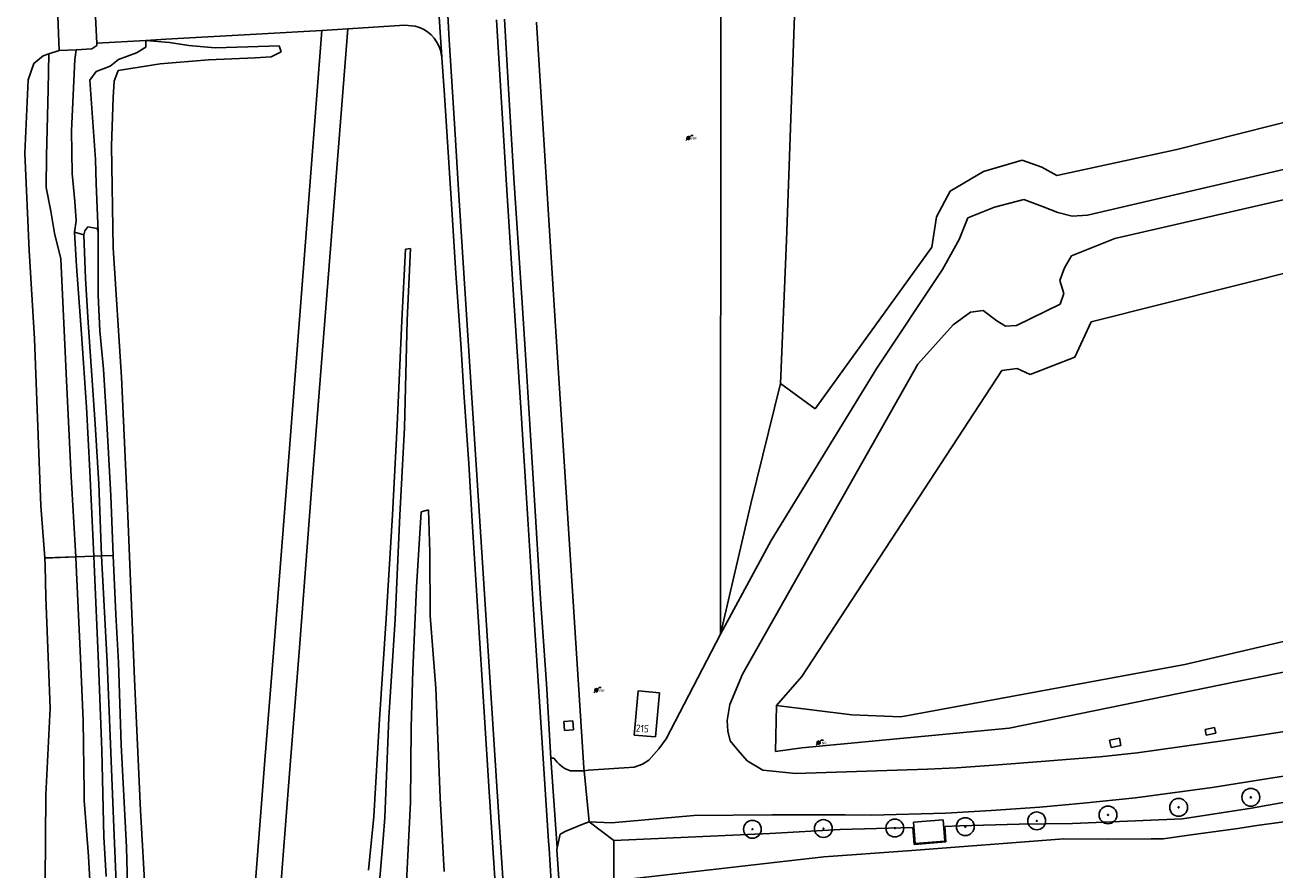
# Model space of a CAD drawing. Header units: metres. Extents: x 102000 to 105000, y 414600 to 420766.
# Tile 155 of 256: x 102640 to 102815, y 420460 to 420578. Entities that reach past the tile are written whole.
import ezdxf

# ---------------------------------------------------------------- set-up
doc = ezdxf.new("R2010")
doc.units = ezdxf.units.M
doc.layers.get('0').update_dxf_attribs({"color": 8})
doc.styles.add('MtXpl_NLCS-ISO', font='NLCS-ISO.ttf')
doc.styles.add('NLCS-ISO', font='NLCS-ISO.ttf')

msp = doc.modelspace()

# ---------------------------------------------------------------- hatches: boundary and pattern name
for points in [[(102732.95, 420562.42, 0.666398), (102733.33, 420562.58, 0.198311), (102733.27, 420562.74)], [(102720.06, 420485.03, 0.666398), (102720.45, 420485.19, 0.198311), (102720.38, 420485.35)], [(102751.21, 420477.68, 0.666398), (102751.59, 420477.84, 0.198311), (102751.52, 420478)]]:
    msp.add_hatch(color=256).paths.add_polyline_path(points)
at = {"ltscale": 0.1}
h = msp.add_hatch(color=256, dxfattribs=at)
edge = h.paths.add_edge_path()
edge.add_arc((102811.95, 420470.19), 0.075, 0, 360)
h = msp.add_hatch(color=256, dxfattribs=at)
edge = h.paths.add_edge_path()
edge.add_arc((102791.93, 420467.72), 0.075, 0, 360)
h = msp.add_hatch(color=256, dxfattribs=at)
edge = h.paths.add_edge_path()
edge.add_arc((102801.83, 420468.78), 0.075, 0, 360)
h = msp.add_hatch(color=256, dxfattribs=at)
edge = h.paths.add_edge_path()
edge.add_arc((102742.09, 420465.71), 0.075, 0, 360)
h = msp.add_hatch(color=256, dxfattribs=at)
edge = h.paths.add_edge_path()
edge.add_arc((102752.04, 420465.81), 0.075, 0, 360)
h = msp.add_hatch(color=256, dxfattribs=at)
edge = h.paths.add_edge_path()
edge.add_arc((102762.05, 420465.88), 0.075, 0, 360)
h = msp.add_hatch(color=256, dxfattribs=at)
edge = h.paths.add_edge_path()
edge.add_arc((102771.93, 420466.08), 0.075, 0, 360)
h = msp.add_hatch(color=256, dxfattribs=at)
edge = h.paths.add_edge_path()
edge.add_arc((102781.94, 420466.88), 0.075, 0, 360)

# ---------------------------------------------------------------- linework, layer by layer
for p, q in [((102737.62, 420493.05), (102737.68, 420600)), ((102748.72, 420600), (102746.88, 420548.22)), ((102698.55, 420573.92), (102697.67, 420586.9)), ((102699.61, 420576.34), (102698.93, 420587.54)), ((102644.94, 420574.84), (102644.71, 420580.88)), ((102649.95, 420580.48), (102650.21, 420575.89)), ((102681.75, 420577.65), (102685.38, 420577.9)), ((102685.28, 420576.71), (102685.38, 420577.9)), ((102685.38, 420577.9), (102693.31, 420578.38)), ((102693.31, 420578.38), (102694.83, 420578.27)), ((102706.22, 420579.13), (102707.62, 420556.03)), ((102707.33, 420579.23), (102707.84, 420570.28)), ((102711.83, 420578.8), (102714.26, 420539.87)), ((102714.26, 420539.87), (102711.83, 420578.8)), ((102650.21, 420575.89), (102657.06, 420576.27)), ((102657.06, 420576.27), (102659.88, 420576.42)), ((102657.06, 420576.27), (102660.39, 420575.98)), ((102657.07, 420575.33), (102657.06, 420576.27)), ((102659.88, 420576.42), (102673.36, 420577.17)), ((102673.36, 420577.17), (102681.75, 420577.65)), ((102681.75, 420577.65), (102679.35, 420546.83)), ((102683.05, 420548.27), (102685.28, 420576.71)), ((102700.38, 420563.88), (102699.61, 420576.34)), ((102643.46, 420574.37), (102642.66, 420574.12)), ((102643.4, 420569.38), (102643.46, 420574.37)), ((102644.94, 420574.84), (102643.46, 420574.37)), ((102647.29, 420574.95), (102644.94, 420574.84)), ((102647.14, 420573.59), (102647.29, 420574.95)), ((102649.48, 420575.1), (102647.29, 420574.95)), ((102650.2, 420575.57), (102649.48, 420575.1)), ((102650.21, 420575.89), (102650.2, 420575.57)), ((102653.24, 420573.57), (102655.78, 420574.53)), ((102655.78, 420574.53), (102657.07, 420575.33)), ((102660.39, 420575.98), (102663.12, 420575.53)), ((102663.12, 420575.53), (102666.78, 420575.23)), ((102666.78, 420575.23), (102671.38, 420575.36)), ((102671.38, 420575.36), (102675.77, 420575.52)), ((102676.03, 420574.64), (102674.63, 420573.96)), ((102675.77, 420575.52), (102676.03, 420574.64)), ((102698.35, 420574.88), (102698.55, 420573.92)), ((102641.39, 420573.01), (102640.57, 420570.73)), ((102642.66, 420574.12), (102641.39, 420573.01)), ((102646.63, 420563.6), (102647.14, 420573.59)), ((102650.09, 420571.93), (102652.05, 420572.64)), ((102652.05, 420572.64), (102653.24, 420573.57)), ((102659.09, 420572.98), (102653.18, 420572.04)), ((102665.85, 420573.53), (102659.09, 420572.98)), ((102672.4, 420573.81), (102665.85, 420573.53)), ((102674.63, 420573.96), (102672.4, 420573.81)), ((102698.55, 420573.92), (102698.61, 420573.16)), ((102698.61, 420573.16), (102698.87, 420569.27)), ((102649.21, 420570.68), (102650.09, 420571.93)), ((102653.18, 420572.04), (102652.62, 420570.56)), ((102640.57, 420570.73), (102640.13, 420560.46)), ((102643.15, 420560.11), (102643.4, 420569.38)), ((102650.02, 420559.59), (102649.21, 420570.68)), ((102652.62, 420570.56), (102652.5, 420568.24)), ((102698.87, 420569.27), (102699.24, 420563.52)), ((102707.84, 420570.28), (102708.66, 420556.98)), ((102652.5, 420568.24), (102652.26, 420561.51)), ((102801.57, 420560.98), (102827.66, 420567.56)), ((102700.91, 420555.3), (102700.38, 420563.88)), ((102646.73, 420557.61), (102646.63, 420563.6)), ((102699.24, 420563.52), (102699.85, 420554.08)), ((102732.76, 420562.23), (102732.95, 420562.42)), ((102732.95, 420562.42), (102733.49, 420562.96)), ((102733.49, 420562.96), (102733.79, 420562.96)), ((102640.13, 420560.46), (102640.72, 420546.82)), ((102652.26, 420561.51), (102652.5, 420547.2)), ((102784.78, 420557.33), (102801.57, 420560.98)), ((102828.28, 420560.91), (102789.07, 420551.78)), ((102643.08, 420555.65), (102643.15, 420560.11)), ((102650.11, 420556.17), (102650.02, 420559.59)), ((102774.48, 420557.9), (102779.88, 420559.46)), ((102779.88, 420559.46), (102782.67, 420558.51)), ((102647.11, 420553.69), (102646.73, 420557.61)), ((102708.66, 420556.98), (102709.8, 420539.48)), ((102769.83, 420555.13), (102774.48, 420557.9)), ((102782.67, 420558.51), (102784.78, 420557.33)), ((102829.32, 420556.88), (102792.9, 420548.48)), ((102643.74, 420552.33), (102643.08, 420555.65)), ((102650.41, 420549.47), (102650.11, 420556.17)), ((102702.66, 420527.63), (102700.91, 420555.3)), ((102707.62, 420556.03), (102708.71, 420539.11)), ((102767.88, 420551.56), (102769.83, 420555.13)), ((102647.29, 420551), (102647.11, 420553.69)), ((102699.85, 420554.08), (102700.53, 420543.65)), ((102780.14, 420553.98), (102776.03, 420552.89)), ((102782.74, 420553.01), (102780.14, 420553.98)), ((102644.27, 420549.24), (102643.74, 420552.33)), ((102776.03, 420552.89), (102772.3, 420551.42)), ((102784.92, 420552.16), (102782.74, 420553.01)), ((102786.91, 420551.62), (102784.92, 420552.16)), ((102789.07, 420551.78), (102786.91, 420551.62)), ((102647.07, 420549.4), (102647.29, 420551)), ((102648.5, 420549.59), (102648.96, 420550.16)), ((102648.96, 420550.16), (102650.24, 420549.92)), ((102650.24, 420549.92), (102650.41, 420549.47)), ((102767.23, 420547.28), (102767.88, 420551.56)), ((102772.3, 420551.42), (102771.08, 420548.36)), ((102645.15, 420545.64), (102644.27, 420549.24)), ((102647.07, 420549.4), (102648.37, 420549.03)), ((102647.35, 420544.62), (102647.07, 420549.4)), ((102648.37, 420549.03), (102648.5, 420549.59)), ((102648.63, 420542.9), (102648.37, 420549.03)), ((102650.4, 420548.25), (102650.37, 420545.47)), ((102650.41, 420549.47), (102650.4, 420548.25)), ((102680.31, 420513.29), (102683.05, 420548.27)), ((102746.88, 420548.22), (102746.03, 420528.16)), ((102771.08, 420548.36), (102768.74, 420544.14)), ((102792.9, 420548.48), (102786.82, 420546.09)), ((102640.72, 420546.82), (102641.47, 420534.46)), ((102652.5, 420547.2), (102653.64, 420529.07)), ((102679.35, 420546.83), (102676.91, 420515.48)), ((102692.95, 420537), (102693.46, 420547)), ((102693.46, 420547), (102694.16, 420547.08)), ((102694.16, 420547.08), (102693.7, 420537.04)), ((102750.9, 420524.65), (102767.23, 420547.28)), ((102789.55, 420536.83), (102831.83, 420547.47)), ((102645.95, 420528.61), (102645.15, 420545.64)), ((102648.06, 420535.16), (102647.35, 420544.62)), ((102650.37, 420545.47), (102650.38, 420540.56)), ((102786.82, 420546.09), (102785.82, 420544.37)), ((102649.01, 420536.73), (102648.63, 420542.9)), ((102700.53, 420543.65), (102701.27, 420533.06)), ((102768.74, 420544.14), (102759.51, 420530.33)), ((102785.82, 420544.37), (102785.19, 420542.62)), ((102785.19, 420542.62), (102785.73, 420540.8)), ((102650.38, 420540.56), (102650.63, 420535.55)), ((102709.8, 420539.48), (102710.22, 420532.94)), ((102714.26, 420539.87), (102718.45, 420474.34)), ((102718.45, 420474.34), (102714.26, 420539.87)), ((102785.23, 420539.3), (102779.12, 420536.3)), ((102785.73, 420540.8), (102785.23, 420539.3)), ((102708.71, 420539.11), (102709.57, 420525.52)), ((102772.68, 420538.17), (102770.21, 420536.42)), ((102774.43, 420538.39), (102772.68, 420538.17)), ((102776.37, 420536.95), (102774.43, 420538.39)), ((102649.44, 420529.97), (102649.01, 420536.73)), ((102692.3, 420522.34), (102692.95, 420537)), ((102693.7, 420537.04), (102693.31, 420521.96)), ((102770.21, 420536.42), (102765.27, 420530.9)), ((102777.56, 420536.2), (102776.37, 420536.95)), ((102779.12, 420536.3), (102777.56, 420536.2)), ((102787.28, 420531.86), (102789.55, 420536.83)), ((102641.47, 420534.46), (102642.33, 420511.03)), ((102648.75, 420524.88), (102648.06, 420535.16)), ((102650.63, 420535.55), (102651.14, 420530.19)), ((102701.27, 420533.06), (102701.65, 420526.92)), ((102710.22, 420532.94), (102710.68, 420526.2)), ((102765.27, 420530.9), (102740.7, 420487.45)), ((102781.04, 420529.45), (102787.28, 420531.86)), ((102649.95, 420522.49), (102649.44, 420529.97)), ((102651.14, 420530.19), (102651.65, 420521.83)), ((102653.64, 420529.07), (102654.56, 420509.7)), ((102759.51, 420530.33), (102744.71, 420506.2)), ((102749, 420487.11), (102777.06, 420530.01)), ((102777.06, 420530.01), (102779.19, 420530.3)), ((102779.19, 420530.3), (102781.04, 420529.45)), ((102646.62, 420515.09), (102645.95, 420528.61)), ((102703.93, 420508.16), (102702.66, 420527.63)), ((102746.03, 420528.16), (102741.85, 420511.31)), ((102746.03, 420528.16), (102750.9, 420524.65)), ((102701.65, 420526.92), (102702.33, 420516.91)), ((102709.57, 420525.52), (102710.6, 420509.19)), ((102710.68, 420526.2), (102711.72, 420508.81)), ((102649.22, 420515.91), (102648.75, 420524.88)), ((102650.48, 420514.13), (102649.95, 420522.49)), ((102651.65, 420521.83), (102652.15, 420512.42)), ((102691.63, 420509.79), (102692.3, 420522.34)), ((102693.31, 420521.96), (102692.66, 420509.74)), ((102702.33, 420516.91), (102702.87, 420508.09)), ((102647.26, 420503.88), (102646.62, 420515.09)), ((102649.76, 420503.98), (102649.22, 420515.91)), ((102676.91, 420515.48), (102674.97, 420490.43)), ((102650.87, 420504.03), (102650.48, 420514.13)), ((102678.61, 420491.14), (102680.31, 420513.29)), ((102652.15, 420512.42), (102652.48, 420504.09)), ((102741.85, 420511.31), (102737.62, 420493.05)), ((102642.33, 420511.03), (102642.9, 420503.73)), ((102654.56, 420509.7), (102655.5, 420486.74)), ((102690.74, 420495.26), (102691.63, 420509.79)), ((102692.66, 420509.74), (102692, 420495.13)), ((102695.67, 420510.21), (102694.99, 420499.62)), ((102696.67, 420510.47), (102695.67, 420510.21)), ((102696.88, 420504.5), (102696.67, 420510.47)), ((102702.87, 420508.09), (102705.26, 420470.24)), ((102706.31, 420471.01), (102703.93, 420508.16)), ((102710.6, 420509.19), (102711.38, 420497.21)), ((102711.72, 420508.81), (102712.37, 420498)), ((102744.71, 420506.2), (102737.62, 420493.05)), ((102696.93, 420495.63), (102696.88, 420504.5)), ((102642.9, 420503.73), (102647.26, 420503.88)), ((102647.26, 420503.88), (102642.9, 420503.69)), ((102642.9, 420503.69), (102642.97, 420502.64)), ((102642.97, 420502.64), (102643.05, 420498.25)), ((102647.26, 420503.88), (102649.76, 420503.98)), ((102647.32, 420502.72), (102647.26, 420503.88)), ((102647.85, 420490.71), (102647.32, 420502.72)), ((102650.87, 420504.03), (102649.76, 420503.98)), ((102649.76, 420503.98), (102649.84, 420502.88)), ((102649.84, 420502.88), (102650.43, 420488.96)), ((102652.48, 420504.09), (102650.87, 420504.03)), ((102651.64, 420489.07), (102650.87, 420504.03)), ((102652.48, 420504.09), (102652.86, 420495.79)), ((102694.99, 420499.62), (102694.49, 420487.99)), ((102802.68, 420488.81), (102848.43, 420499.5)), ((102643.05, 420498.25), (102643.68, 420482.69)), ((102712.37, 420498), (102713.22, 420486.08)), ((102652.86, 420495.79), (102653.24, 420489.08)), ((102697.73, 420485.47), (102696.93, 420495.63)), ((102711.38, 420497.21), (102712.11, 420485.76)), ((102689.84, 420481.15), (102690.74, 420495.26)), ((102692, 420495.13), (102691.12, 420481.38)), ((102730, 420478.38), (102737.62, 420493.05)), ((102648.31, 420480.93), (102647.85, 420490.71)), ((102674.97, 420490.43), (102673.73, 420475.38)), ((102677.11, 420472.37), (102678.61, 420491.14)), ((102836.09, 420491.63), (102809.81, 420486.39)), ((102650.43, 420488.96), (102650.9, 420476.77)), ((102652.09, 420478.82), (102651.64, 420489.07)), ((102653.24, 420489.08), (102653.6, 420477.53)), ((102762.91, 420481.47), (102802.68, 420488.81)), ((102655.5, 420486.74), (102656.33, 420468.32)), ((102694.49, 420487.99), (102694.27, 420479.96)), ((102740.7, 420487.45), (102738.91, 420483.19)), ((102745.49, 420483.05), (102749, 420487.11)), ((102698.31, 420470.13), (102697.73, 420485.47)), ((102712.11, 420485.76), (102712.77, 420475.64)), ((102713.22, 420486.08), (102713.86, 420475.67)), ((102719.87, 420484.84), (102720.06, 420485.03)), ((102720.06, 420485.03), (102720.6, 420485.58)), ((102720.6, 420485.58), (102720.91, 420485.58)), ((102726.07, 420485.1), (102725.53, 420478.92)), ((102729.06, 420484.84), (102726.07, 420485.1)), ((102809.81, 420486.39), (102778.07, 420479.9)), ((102728.52, 420478.66), (102729.06, 420484.84)), ((102643.68, 420482.69), (102643.05, 420470.54)), ((102738.91, 420483.19), (102738.57, 420480.95)), ((102745.31, 420476.59), (102745.49, 420483.05)), ((102745.49, 420483.05), (102756.03, 420481.75)), ((102756.03, 420481.75), (102762.91, 420481.47)), ((102648.45, 420470.96), (102648.31, 420480.93)), ((102689.02, 420467.49), (102689.84, 420481.15)), ((102691.12, 420481.38), (102690.55, 420467.37)), ((102694.27, 420479.96), (102694.18, 420469.46)), ((102716.91, 420480.89), (102715.64, 420480.8)), ((102715.64, 420480.8), (102715.74, 420479.54)), ((102717, 420479.63), (102716.91, 420480.89)), ((102738.57, 420480.95), (102738.65, 420479.46)), ((102778.07, 420479.9), (102749.04, 420477.1)), ((102806.88, 420479.96), (102805.55, 420479.7)), ((102807.04, 420479.18), (102806.88, 420479.96)), ((102813.69, 420478.95), (102826.42, 420480.97)), ((102652.58, 420465.95), (102652.09, 420478.82)), ((102715.74, 420479.54), (102717, 420479.63)), ((102725.53, 420478.92), (102728.52, 420478.66)), ((102728.99, 420476.96), (102730, 420478.38)), ((102738.65, 420479.46), (102738.98, 420478.11)), ((102738.98, 420478.11), (102740.1, 420476.73)), ((102751.21, 420477.68), (102751.75, 420478.22)), ((102751.75, 420478.22), (102752.05, 420478.22)), ((102793.54, 420478.5), (102792.15, 420478.2)), ((102792.15, 420478.2), (102792.39, 420477.15)), ((102793.72, 420477.45), (102793.54, 420478.5)), ((102796.02, 420476.41), (102808.3, 420478.15)), ((102805.55, 420479.7), (102805.67, 420478.92)), ((102805.67, 420478.92), (102807.04, 420479.18)), ((102808.3, 420478.15), (102813.69, 420478.95)), ((102650.9, 420476.77), (102651.19, 420464.64)), ((102653.6, 420477.53), (102654.34, 420463.19)), ((102728.28, 420476.21), (102728.99, 420476.96)), ((102740.1, 420476.73), (102741.37, 420475.31)), ((102749.04, 420477.1), (102745.31, 420476.59)), ((102751.01, 420477.48), (102751.21, 420477.68)), ((102790.78, 420475.88), (102796.02, 420476.41)), ((102792.39, 420477.15), (102793.72, 420477.45)), ((102673.73, 420475.38), (102672.05, 420453.36)), ((102712.77, 420475.64), (102713.52, 420464.04)), ((102713.86, 420475.67), (102714.25, 420475.68)), ((102714.74, 420463.11), (102713.86, 420475.67)), ((102725.51, 420474.42), (102726.67, 420474.84)), ((102726.67, 420474.84), (102727.57, 420475.41)), ((102727.57, 420475.41), (102728.28, 420476.21)), ((102741.37, 420475.31), (102743.54, 420474.01)), ((102770.68, 420474.34), (102775.91, 420474.7)), ((102775.91, 420474.7), (102782.57, 420475.2)), ((102782.57, 420475.2), (102790.78, 420475.88)), ((102716.57, 420473.89), (102718.28, 420473.89)), ((102718.28, 420473.89), (102718.49, 420473.91)), ((102718.45, 420474.34), (102718.49, 420473.91)), ((102718.49, 420473.91), (102718.45, 420474.34)), ((102718.49, 420473.91), (102719.11, 420473.97)), ((102718.49, 420473.91), (102719.2, 420466.77)), ((102718.49, 420473.91), (102719.2, 420466.77)), ((102719.11, 420473.97), (102725.51, 420474.42)), ((102743.54, 420474.01), (102748.16, 420473.53)), ((102748.16, 420473.53), (102766.63, 420474.11)), ((102766.63, 420474.11), (102770.68, 420474.34)), ((102806.51, 420471.58), (102815.32, 420472.97)), ((102815.32, 420472.97), (102821.57, 420473.89)), ((102675.7, 420454.09), (102677.11, 420472.37)), ((102707.99, 420444.9), (102706.31, 420471.01)), ((102795.78, 420470.13), (102806.51, 420471.58)), ((102643.05, 420470.54), (102642.97, 420458.35)), ((102648.43, 420469.74), (102648.45, 420470.96)), ((102649.02, 420461.95), (102648.43, 420469.74)), ((102694.18, 420469.46), (102693.79, 420462.05)), ((102698.89, 420459.81), (102698.31, 420470.13)), ((102705.26, 420470.24), (102706.9, 420444.69)), ((102782.39, 420468.83), (102788.43, 420469.39)), ((102788.43, 420469.39), (102795.78, 420470.13)), ((102812.04, 420468.66), (102818.53, 420469.82)), ((102656.33, 420468.32), (102657.26, 420451.42)), ((102688.29, 420460), (102689.02, 420467.49)), ((102722.32, 420466.63), (102733.87, 420467.62)), ((102733.87, 420467.62), (102744.88, 420467.73)), ((102744.88, 420467.73), (102755.09, 420467.75)), ((102755.09, 420467.75), (102758.8, 420467.69)), ((102758.8, 420467.69), (102769.18, 420467.98)), ((102769.18, 420467.98), (102775.55, 420468.33)), ((102775.55, 420468.33), (102782.39, 420468.83)), ((102802.38, 420467.18), (102812.04, 420468.66)), ((102653.02, 420456.03), (102652.58, 420465.95)), ((102690.55, 420467.37), (102690.34, 420464.39)), ((102715.96, 420465.45), (102718.3, 420466.41)), ((102718.3, 420466.41), (102719.2, 420466.77)), ((102719.2, 420466.77), (102722.69, 420464.12)), ((102719.2, 420466.77), (102722.32, 420466.63)), ((102722.69, 420464.12), (102719.2, 420466.77)), ((102754.37, 420465.67), (102764.57, 420465.96)), ((102764.57, 420465.96), (102764.74, 420463.58)), ((102768.83, 420467.04), (102764.67, 420466.71)), ((102764.67, 420466.71), (102764.91, 420463.71)), ((102769.07, 420464.05), (102768.83, 420467.04)), ((102769.04, 420466.08), (102771.16, 420466.17)), ((102769.18, 420463.96), (102769.04, 420466.08)), ((102771.16, 420466.17), (102779.5, 420466.43)), ((102779.5, 420466.43), (102786.97, 420466.54)), ((102786.97, 420466.54), (102802.38, 420467.18)), ((102810.12, 420465.82), (102803.57, 420464.91)), ((102812.79, 420466.22), (102810.12, 420465.82)), ((102820.94, 420467.38), (102812.79, 420466.22)), ((102651.19, 420464.64), (102651.49, 420459.08)), ((102690.34, 420464.39), (102689.74, 420457.23)), ((102713.52, 420464.04), (102713.59, 420463.02)), ((102714.74, 420463.11), (102715.16, 420465.02)), ((102715.16, 420465.02), (102715.96, 420465.45)), ((102722.69, 420464.12), (102722.65, 420458.47)), ((102722.65, 420458.47), (102722.69, 420464.12)), ((102722.69, 420464.12), (102744.55, 420465.14)), ((102744.55, 420465.14), (102754.37, 420465.67)), ((102785.75, 420464.37), (102763.83, 420462.69)), ((102764.74, 420463.58), (102769.18, 420463.96)), ((102764.91, 420463.71), (102769.07, 420464.05)), ((102792.04, 420464.3), (102785.75, 420464.37)), ((102798, 420464.36), (102792.04, 420464.3)), ((102799.67, 420464.39), (102798, 420464.36)), ((102803.57, 420464.91), (102799.67, 420464.39)), ((102654.34, 420463.19), (102654.77, 420449.8)), ((102713.59, 420463.02), (102714.37, 420451.04)), ((102714.7, 420462.89), (102714.74, 420463.11)), ((102715.44, 420450.98), (102714.7, 420462.89)), ((102763.83, 420462.69), (102752.08, 420461.84)), ((102649.42, 420454.52), (102649.02, 420461.95)), ((102693.79, 420462.05), (102693.51, 420456.42)), ((102752.08, 420461.84), (102722.65, 420458.47))]:
    msp.add_line(p, q)
for centre, radius in [((102733.11, 420562.58), 0.225), ((102720.22, 420485.19), 0.225), ((102751.36, 420477.84), 0.225), ((102811.95, 420470.19), 1.25), ((102801.83, 420468.78), 1.25), ((102811.95, 420470.19), 0.0225), ((102781.94, 420466.88), 1.25), ((102791.93, 420467.72), 1.25), ((102791.93, 420467.72), 0.0225), ((102801.83, 420468.78), 0.0225), ((102742.09, 420465.71), 1.25), ((102742.09, 420465.71), 0.0225), ((102752.04, 420465.81), 1.25), ((102752.04, 420465.81), 0.0225), ((102762.05, 420465.88), 1.25), ((102762.05, 420465.88), 0.0225), ((102771.93, 420466.08), 1.25), ((102771.93, 420466.08), 0.0225), ((102781.94, 420466.88), 0.0225)]:
    msp.add_circle(centre, radius)
for centre in [(102811.95, 420470.19), (102791.93, 420467.72), (102801.83, 420468.78), (102742.09, 420465.71), (102752.04, 420465.81), (102762.05, 420465.88), (102771.93, 420466.08), (102781.94, 420466.88)]:
    msp.add_circle(centre, 0.075, dxfattribs=at)
for centre, radius, start, end in [((102693.62, 420573.49), 4.93, 16.3099, 75.7619), ((102718.24, 420478.46), 4.87, 214.8399, 249.9778)]:
    msp.add_arc(centre, radius, start, end)

# ---------------------------------------------------------------- texts
at = {"style": 'MtXpl_NLCS-ISO'}
msp.add_text('215', height=1, rotation=355.0267, dxfattribs=at).set_placement((102725.72, 420479.41))
at = {"style": 'NLCS-ISO'}
for p in [(102733.55, 420562.35), (102720.66, 420484.96), (102751.8, 420477.61)]:
    msp.add_attdef('NR', p, '', height=0.375, dxfattribs=at)

doc.saveas('drawing.dxf')
